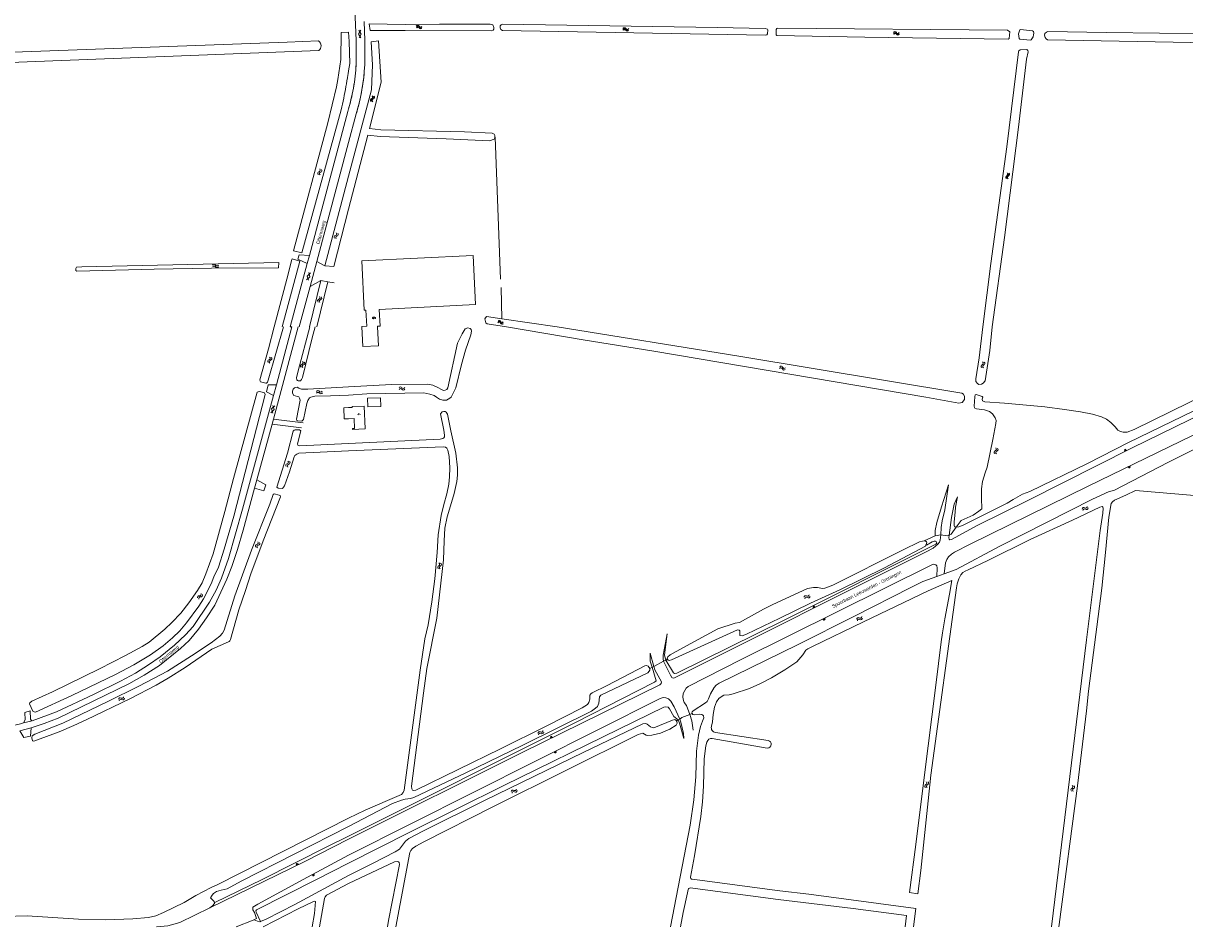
# Model space of a CAD drawing. Header units: metres. Extents: x 189705 to 199106, y 581686 to 588448.
# Tile 26 of 256: x 191830 to 192438, y 581686 to 582159. Entities that reach past the tile are written whole.
import ezdxf

# ---------------------------------------------------------------- set-up
doc = ezdxf.new("R2010")
doc.units = ezdxf.units.M
doc.layers.add('B-WA-OG-GBKN-G', color=7, linetype='Continuous', lineweight=18)
doc.styles.add('Style-DotumChe', font='DotumChe.ttf')
doc.styles.add('Style-STANDARD', font='STANDARD.shx')
doc.styles.add('Style-WORKING', font='WORKING.shx')

msp = doc.modelspace()

# ---------------------------------------------------------------- linework, layer by layer
at = {"layer": 'B-WA-OG-GBKN-G'}
for p, q in [((192005.242, 582153.39), (192006.408, 582155.45)), ((192005.242, 582153.39), (192006.444, 582151.354)), ((192005.44, 582155.44), (192006.64, 582153.404)), ((192005.477, 582151.344), (192006.64, 582153.404)), ((192036.12, 582157.345), (192035.824, 582157.064)), ((192036.146, 582156.849), (192035.85, 582156.568)), ((192036.432, 582157.473), (192036.12, 582157.345)), ((192036.458, 582156.975), (192036.146, 582156.849)), ((192036.748, 582157.381), (192036.432, 582157.473)), ((192036.774, 582156.883), (192036.458, 582156.975)), ((192037.072, 582157.132), (192036.748, 582157.381)), ((192037.1, 582156.636), (192036.774, 582156.883)), ((192037.406, 582156.886), (192037.072, 582157.132)), ((192037.423, 582156.39), (192037.1, 582156.636)), ((192037.72, 582156.798), (192037.406, 582156.886)), ((192037.749, 582156.298), (192037.423, 582156.39)), ((192038.024, 582156.921), (192037.72, 582156.798)), ((192038.051, 582156.423), (192037.749, 582156.298)), ((192038.32, 582157.201), (192038.024, 582156.921)), ((192038.346, 582156.705), (192038.051, 582156.423)), ((192144.421, 582156.153), (192144.12, 582155.876)), ((192144.439, 582155.657), (192144.138, 582155.38)), ((192144.735, 582156.276), (192144.421, 582156.153)), ((192144.753, 582155.778), (192144.439, 582155.657)), ((192145.05, 582156.179), (192144.735, 582156.276)), ((192145.067, 582155.68), (192144.753, 582155.778)), ((192145.369, 582155.925), (192145.05, 582156.179)), ((192145.389, 582155.429), (192145.067, 582155.68)), ((192145.699, 582155.673), (192145.369, 582155.925)), ((192145.709, 582155.177), (192145.389, 582155.429)), ((192146.011, 582155.58), (192145.699, 582155.673)), ((192146.033, 582155.08), (192145.709, 582155.177)), ((192146.318, 582155.699), (192146.011, 582155.58)), ((192146.337, 582155.201), (192146.033, 582155.08)), ((192146.618, 582155.974), (192146.318, 582155.699)), ((192146.636, 582155.477), (192146.337, 582155.201)), ((192286.178, 582154.064), (192285.879, 582153.785)), ((192286.2, 582153.568), (192285.902, 582153.289)), ((192286.491, 582154.19), (192286.178, 582154.064)), ((192286.513, 582153.692), (192286.2, 582153.568)), ((192286.806, 582154.095), (192286.491, 582154.19)), ((192286.828, 582153.597), (192286.513, 582153.692)), ((192287.128, 582153.845), (192286.806, 582154.095)), ((192287.152, 582153.349), (192286.828, 582153.597)), ((192287.46, 582153.596), (192287.128, 582153.845)), ((192287.474, 582153.1), (192287.152, 582153.349)), ((192287.773, 582153.506), (192287.46, 582153.596)), ((192287.799, 582153.005), (192287.474, 582153.1)), ((192288.078, 582153.627), (192287.773, 582153.506)), ((192288.102, 582153.129), (192287.799, 582153.005)), ((192288.377, 582153.905), (192288.078, 582153.627)), ((192288.399, 582153.409), (192288.102, 582153.129)), ((191984.285, 582149.764), (191967.84, 582149.21)), ((191995.912, 582139.972), (191994.274, 582129.491)), ((192011.624, 582118.85), (192011.784, 582119.149)), ((192011.683, 582118.528), (192011.624, 582118.85)), ((192011.896, 582118.181), (192011.683, 582118.528)), ((192011.784, 582119.149), (192012.093, 582119.413)), ((192012.093, 582119.413), (192012.403, 582119.679)), ((192012.119, 582118.773), (192012.272, 582119.061)), ((192012.176, 582118.45), (192012.119, 582118.773)), ((192012.386, 582118.101), (192012.176, 582118.45)), ((192012.272, 582119.061), (192012.583, 582119.335)), ((192012.503, 582120.3), (192012.291, 582120.65)), ((192012.403, 582119.679), (192012.56, 582119.969)), ((192012.56, 582119.969), (192012.503, 582120.3)), ((192012.583, 582119.335), (192012.895, 582119.599)), ((192012.993, 582120.22), (192012.781, 582120.569)), ((192012.895, 582119.599), (192013.052, 582119.888)), ((192013.052, 582119.888), (192012.993, 582120.22)), ((191979.433, 582037.421), (191999.566, 582112.764)), ((192000, 582096.535), (192004.008, 582111.561)), ((192076.796, 582099.425), (192079.648, 582025.006)), ((191983.387, 582034.255), (192000, 582096.535)), ((192345.2, 582079.898), (192344.96, 582080.229)), ((192345.149, 582079.271), (192345.283, 582079.572)), ((192345.283, 582079.572), (192345.2, 582079.898)), ((192345.695, 582079.858), (192345.455, 582080.189)), ((192345.646, 582079.23), (192345.78, 582079.531)), ((192345.78, 582079.531), (192345.695, 582079.858)), ((191987.469, 582031.959), (192000, 582078.913)), ((192344.44, 582078.382), (192344.574, 582078.693)), ((192344.524, 582078.066), (192344.44, 582078.382)), ((192344.764, 582077.737), (192344.524, 582078.066)), ((192344.574, 582078.693), (192344.862, 582078.981)), ((192344.862, 582078.981), (192345.149, 582079.271)), ((192344.939, 582078.345), (192345.068, 582078.645)), ((192345.021, 582078.027), (192344.939, 582078.345)), ((192345.259, 582077.696), (192345.021, 582078.027)), ((192345.068, 582078.645), (192345.357, 582078.943)), ((192345.357, 582078.943), (192345.646, 582079.23)), ((191992.215, 582031.636), (192000, 582061.729)), ((191979.433, 582037.421), (191978.29, 582033.172)), ((191963.226, 582030.904), (191963.36, 582033.669)), ((191968.255, 582027.577), (191970.123, 582034.799)), ((191969.34, 582000), (191978.29, 582033.172)), ((191970.123, 582034.799), (191970.384, 582035.693)), ((191979.772, 582021.06), (191983.387, 582034.255)), ((191987.469, 582031.959), (191983.387, 582034.255)), ((191992.215, 582031.636), (191987.469, 582031.959)), ((191961.021, 582000), (191968.255, 582027.577)), ((191974.072, 582000), (191979.772, 582021.06)), ((191979.508, 582000), (191985.395, 582024.31)), ((191979.772, 582021.06), (191985.395, 582024.31)), ((191983.295, 582000), (191989.134, 582023.576)), ((191985.395, 582024.31), (191989.134, 582023.576)), ((191989.134, 582023.576), (191992.508, 582023.007)), ((192079.845, 582020.585), (192080.275, 582004.183)), ((192078.27, 582002.418), (192078.611, 582002.641)), ((192078.333, 582002.91), (192078.672, 582003.136)), ((192078.611, 582002.641), (192078.932, 582002.709)), ((192078.672, 582003.136), (192078.991, 582003.206)), ((192078.932, 582002.709), (192079.226, 582002.567)), ((192078.991, 582003.206), (192079.296, 582003.058)), ((192079.226, 582002.567), (192079.511, 582002.265)), ((192079.296, 582003.058), (192079.571, 582002.759)), ((192079.511, 582002.265), (192079.786, 582001.964)), ((192079.571, 582002.759), (192079.849, 582002.459)), ((192079.786, 582001.964), (192080.081, 582001.818)), ((192079.849, 582002.459), (192080.143, 582002.312)), ((192080.081, 582001.818), (192080.411, 582001.888)), ((192080.143, 582002.312), (192080.473, 582002.381)), ((192109.311, 582000), (192080.275, 582004.183)), ((192080.411, 582001.888), (192080.752, 582002.113)), ((192080.473, 582002.381), (192080.814, 582002.606)), ((191973.599, 582000), (191960.617, 581951.727)), ((191962.171, 581969.695), (191970.296, 582000)), ((191969.34, 582000), (191970.296, 582000)), ((191962.171, 581969.695), (191960.65, 581964.021)), ((191960.617, 581951.727), (191959.902, 581949.067)), ((191960.617, 581951.727), (191976.248, 581949.723)), ((191959.902, 581949.067), (191951.957, 581919.862)), ((191959.902, 581949.067), (191975.372, 581947.177)), ((192406.883, 581934.806), (192406.436, 581935.691)), ((192406.661, 581934.694), (192406.438, 581935.137)), ((192407.325, 581935.03), (192406.878, 581935.915)), ((192407.104, 581934.918), (192406.88, 581935.361)), ((192407.546, 581935.142), (192407.323, 581935.584)), ((192408.32, 581926.7), (192408.538, 581926.249)), ((192408.546, 581926.809), (192408.981, 581925.907)), ((192408.771, 581926.918), (192408.989, 581926.467)), ((192408.997, 581927.027), (192409.432, 581926.125)), ((192409.222, 581927.136), (192409.44, 581926.685)), ((191950.735, 581915.46), (191951.957, 581919.862)), ((192484.929, 581908.183), (192412.22, 581914.2)), ((192307.275, 581890.557), (192310.28, 581891.035)), ((192301.624, 581887.992), (192307.275, 581890.557)), ((192318.319, 581872.876), (192311.972, 581870.583)), ((192294.523, 581863.509), (192300.888, 581866.58)), ((192300.888, 581866.58), (192308.151, 581869.203)), ((192303.608, 581861.664), (192315.99, 581867.121)), ((192308.151, 581869.203), (192311.972, 581870.583)), ((192243.835, 581852.82), (192243.391, 581853.706)), ((192243.614, 581852.708), (192243.391, 581853.151)), ((192244.278, 581853.042), (192243.834, 581853.928)), ((192244.057, 581852.931), (192243.834, 581853.374)), ((192244.5, 581853.153), (192244.277, 581853.596)), ((192248.475, 581847.021), (192248.698, 581846.569)), ((192248.701, 581847.133), (192249.149, 581846.228)), ((192248.927, 581847.245), (192249.151, 581846.793)), ((192249.153, 581847.357), (192249.601, 581846.452)), ((192249.38, 581847.469), (192249.603, 581847.017)), ((191928.424, 581831.157), (191936.998, 581834.93)), ((192159.881, 581822.121), (192165.058, 581824.824)), ((192165.058, 581824.824), (192164.79, 581826.152)), ((192165.058, 581824.824), (192166.254, 581825.449)), ((192166.254, 581825.449), (192166.998, 581825.837)), ((192157.882, 581821.077), (192159.039, 581821.681)), ((192159.039, 581821.681), (192159.881, 581822.121)), ((192386.637, 581798.787), (192387.601, 581809.199)), ((191834.198, 581793.676), (191829.579, 581792.634)), ((192172.004, 581793.601), (192172.714, 581794.065)), ((192172.714, 581794.065), (192173.482, 581794.567)), ((192178.83, 581796.975), (192179.926, 581797.431)), ((191827.67, 581788.304), (191833.684, 581789.912)), ((192190.137, 581790.657), (192190.179, 581790.799)), ((192192.166, 581787.467), (192219.89, 581783.37)), ((192105.908, 581784.439), (192105.69, 581784.883)), ((192106.131, 581784.549), (192105.693, 581785.438)), ((192106.353, 581784.658), (192106.134, 581785.103)), ((192106.575, 581784.767), (192106.137, 581785.657)), ((192106.797, 581784.877), (192106.579, 581785.321)), ((192190.56, 581784.302), (192219.364, 581779.384)), ((192107.687, 581777.385), (192107.91, 581776.938)), ((192107.91, 581777.496), (192108.358, 581776.602)), ((192108.134, 581777.608), (192108.358, 581777.161)), ((192108.358, 581777.72), (192108.804, 581776.826)), ((192108.581, 581777.832), (192108.804, 581777.385)), ((191972.796, 581717.859), (191972.579, 581718.304)), ((191973.019, 581717.968), (191972.585, 581718.858)), ((191973.241, 581718.076), (191973.024, 581718.521)), ((191973.464, 581718.184), (191973.03, 581719.074)), ((191973.686, 581718.292), (191973.47, 581718.737)), ((191980.853, 581712.99), (191981.087, 581712.547)), ((191981.075, 581713.106), (191981.542, 581712.221)), ((191981.296, 581713.223), (191981.53, 581712.78)), ((191981.517, 581713.34), (191981.984, 581712.455)), ((191981.739, 581713.457), (191981.972, 581713.014)), ((192225.949, 581704.615), (192180.019, 581710.632)), ((191928.02, 581706.37), (191919.885, 581702.158)), ((192175.342, 581693.187), (192177.575, 581703.542)), ((192177.905, 581705.254), (192177.575, 581703.542)), ((192225.089, 581700.021), (192179.017, 581706.057)), ((192293.855, 581703.694), (192298.147, 581703.057)), ((191953.927, 581688.267), (191953.833, 581688.477))]:
    msp.add_line(p, q, dxfattribs=at)
at = {"layer": 'B-WA-OG-GBKN-G', "flags": 128}
for points in [[(192003.89, 582137.603), (192003.919, 582149.967), (192000, 582244.899)], [(192003.89, 582137.603), (192003.919, 582149.967), (192000, 582244.899)], [(192008.438, 582137.249), (192008.48, 582150.037), (192008.18, 582159.942)], [(192008.438, 582137.249), (192008.48, 582150.037), (192008.18, 582159.942)], [(192029.705, 582155.212), (192011.218, 582155.271), (192010.835, 582158.672), (192029.682, 582158.346)], [(192029.705, 582155.212), (192011.218, 582155.271), (192010.835, 582158.672), (192029.682, 582158.346)], [(191995.912, 582139.972), (191996.053, 582154.239), (192000.001, 582154.372)], [(192000, 582154.372), (192000.001, 582154.372)], [(192000.552, 582137.98), (192000.353, 582149.456), (192000.001, 582154.372)], [(192000.552, 582137.98), (192000.353, 582149.456), (192000.001, 582154.372)], [(192006.42, 582155.402), (192005.24, 582153.39), (192006.46, 582151.402)], [(192005.42, 582155.392), (192006.64, 582153.404), (192005.46, 582151.392)], [(192076.106, 582155.979), (192076.081, 582156.741), (192075.626, 582158.165), (192074.229, 582158.573), (192047.531, 582158.55), (192029.682, 582158.346)], [(192076.106, 582155.979), (192076.081, 582156.741), (192075.626, 582158.165), (192074.229, 582158.573), (192047.531, 582158.55), (192029.682, 582158.346)], [(192029.705, 582155.212), (192074.809, 582155.092), (192075.673, 582155.345), (192076.106, 582155.979)], [(192029.705, 582155.212), (192074.809, 582155.092), (192075.673, 582155.345), (192076.106, 582155.979)], [(192219.685, 582155.646), (192219.504, 582153.461), (192219.122, 582153.004), (192218.233, 582152.827), (192080.626, 582155.162), (192079.688, 582155.773), (192079.333, 582156.662), (192079.41, 582157.653), (192079.894, 582158.135), (192080.63, 582158.541), (192193.089, 582156.895), (192218.238, 582156.308), (192219.405, 582155.926), (192219.685, 582155.646)], [(192219.685, 582155.646), (192219.504, 582153.461), (192219.122, 582153.004), (192218.233, 582152.827), (192080.626, 582155.162), (192079.688, 582155.773), (192079.333, 582156.662), (192079.41, 582157.653), (192079.894, 582158.135), (192080.63, 582158.541), (192193.089, 582156.895), (192218.238, 582156.308), (192219.405, 582155.926), (192219.685, 582155.646)], [(192346.421, 582154.619), (192346.06, 582151.089), (192345.526, 582150.784), (192270.486, 582151.679), (192224.406, 582152.618), (192224.025, 582152.999), (192224.054, 582155.794), (192224.36, 582156.251), (192224.843, 582156.53), (192345.253, 582155.409), (192346.421, 582154.619)], [(192346.421, 582154.619), (192346.06, 582151.089), (192345.526, 582150.784), (192270.486, 582151.679), (192224.406, 582152.618), (192224.025, 582152.999), (192224.054, 582155.794), (192224.36, 582156.251), (192224.843, 582156.53), (192345.253, 582155.409), (192346.421, 582154.619)], [(192358.943, 582153.844), (192358.767, 582154.682), (192358.309, 582155.039), (192352.01, 582155.756), (192351.756, 582155.58), (192350.966, 582153.522), (192351.318, 582151.006), (192351.75, 582150.727), (192357.109, 582150.187), (192357.643, 582150.415), (192358.636, 582151.862), (192358.917, 582152.955), (192358.943, 582153.844)], [(192358.943, 582153.844), (192358.767, 582154.682), (192358.309, 582155.039), (192352.01, 582155.756), (192351.756, 582155.58), (192350.966, 582153.522), (192351.318, 582151.006), (192351.75, 582150.727), (192357.109, 582150.187), (192357.643, 582150.415), (192358.636, 582151.862), (192358.917, 582152.955), (192358.943, 582153.844)], [(192600.851, 582148.552), (192600.596, 582147.662), (192600.266, 582147.154), (192598.995, 582146.597), (192460.067, 582148.602), (192366.127, 582150.406), (192365.392, 582150.839), (192364.859, 582151.55), (192364.632, 582152.822), (192364.837, 582153.634), (192365.574, 582154.396), (192366.413, 582154.751), (192397.048, 582154.209), (192535.977, 582152.483), (192598.976, 582151.297), (192600.473, 582150.66), (192600.777, 582149.568), (192600.851, 582148.552)], [(192600.851, 582148.552), (192600.596, 582147.662), (192600.266, 582147.154), (192598.995, 582146.597), (192460.067, 582148.602), (192366.127, 582150.406), (192365.392, 582150.839), (192364.859, 582151.55), (192364.632, 582152.822), (192364.837, 582153.634), (192365.574, 582154.396), (192366.413, 582154.751), (192397.048, 582154.209), (192535.977, 582152.483), (192598.976, 582151.297), (192600.473, 582150.66), (192600.777, 582149.568), (192600.851, 582148.552)], [(191967.84, 582149.21), (191656.802, 582137.742), (191655.527, 582134.701), (191656.164, 582132.052), (191984.456, 582144.71)], [(192000, 582078.913), (192012.005, 582124.196), (192012.587, 582137.196), (192011.897, 582149.337), (192015.719, 582149.877)], [(192000, 582078.913), (192012.005, 582124.196), (192012.587, 582137.196), (192011.897, 582149.337), (192015.719, 582149.877)], [(192016.912, 582103.135), (192010.889, 582103.873), (192017.073, 582128.148), (192015.719, 582149.877)], [(192016.912, 582103.135), (192010.889, 582103.873), (192017.073, 582128.148), (192015.719, 582149.877)], [(192332.327, 582000), (192336.561, 582033.188), (192344.793, 582094.23), (192351.055, 582144.071), (192351.234, 582144.604), (192351.87, 582145.187), (192355.3, 582145.286), (192355.883, 582144.777), (192356.111, 582144.091)], [(192332.327, 582000), (192336.561, 582033.188), (192344.793, 582094.23), (192351.055, 582144.071), (192351.234, 582144.604), (192351.87, 582145.187), (192355.3, 582145.286), (192355.883, 582144.777), (192356.111, 582144.091)], [(192356.111, 582144.091), (192355.242, 582140.23), (192351.031, 582104.589), (192343.59, 582046.798), (192337.255, 582000)], [(192356.111, 582144.091), (192355.242, 582140.23), (192351.031, 582104.589), (192343.59, 582046.798), (192337.255, 582000)], [(192000.552, 582137.98), (192000.282, 582136.085), (192000, 582134.192)], [(192003.89, 582137.603), (192003.7, 582134.456), (192003.41, 582131.317)], [(192008.438, 582137.249), (192008.222, 582134.01), (192007.911, 582130.779)], [(191971.119, 582039.759), (191989.116, 582106.787), (191993.679, 582125.682), (191994.274, 582129.491)], [(192003.41, 582131.317), (192003.018, 582128.189), (192002.529, 582125.074)], [(192007.911, 582130.779), (192007.504, 582127.558), (192007.002, 582124.351)], [(192002.529, 582125.074), (192001.937, 582121.962), (192001.245, 582118.871)], [(192007.002, 582124.351), (192006.398, 582121.121), (192005.697, 582117.911)], [(192001.245, 582118.871), (192000.65, 582116.53), (192000, 582114.204)], [(192005.697, 582117.911), (192004.9, 582114.723), (192004.008, 582111.561)], [(191971.119, 582039.759), (191975.407, 582038.761), (191996.089, 582113.659)], [(192000, 582096.535), (192004.008, 582111.561)], [(192000, 582061.729), (192010.025, 582100.481), (192016.487, 582099.661)], [(192000, 582061.729), (192010.025, 582100.481), (192016.487, 582099.661)], [(192016.487, 582099.661), (192051.087, 582098.512), (192073.846, 582097.37), (192076.235, 582098.281), (192076.617, 582098.942), (192076.67, 582100.187), (192076.264, 582100.975), (192075.172, 582101.382), (192060.693, 582102.186), (192016.912, 582103.135)], [(192016.487, 582099.661), (192051.087, 582098.512), (192073.846, 582097.37), (192076.235, 582098.281), (192076.617, 582098.942), (192076.67, 582100.187), (192076.264, 582100.975), (192075.172, 582101.382), (192060.693, 582102.186), (192016.912, 582103.135)], [(192076.796, 582099.425), (192079.648, 582025.006)], [(191978.29, 582033.172), (191973.482, 582035.501), (191974.138, 582037.708), (191979.433, 582037.421)], [(192015.149, 582000), (192015.133, 582000.324), (192016.521, 582000.392), (192016.089, 582009.137), (192066.497, 582011.627), (192065.223, 582037.41), (192006.849, 582034.526), (192008.082, 582008.737), (192009.071, 582008.784), (192009.548, 582000.321), (192006.964, 582000.186), (192006.973, 582000)], [(192015.149, 582000), (192015.133, 582000.324), (192016.521, 582000.392), (192016.089, 582009.137), (192066.497, 582011.627), (192065.223, 582037.41), (192006.849, 582034.526), (192008.082, 582008.737), (192009.071, 582008.784), (192009.548, 582000.321), (192006.964, 582000.186), (192006.973, 582000)], [(191963.226, 582030.904), (191928.089, 582030.729), (191898.093, 582030.181), (191857.532, 582029.083), (191857.072, 582029.563), (191857.142, 582030.554), (191857.468, 582031.191), (191860.261, 582031.413), (191963.36, 582033.669)], [(191965.248, 582000), (191974.405, 582034.485), (191970.384, 582035.693)], [(191979.085, 582028.5), (191979.698, 582026.25), (191978.001, 582024.65)], [(191980.047, 582028.229), (191978.35, 582026.629), (191978.964, 582024.379)], [(192079.845, 582020.585), (192080.275, 582004.183)], [(192080.275, 582004.183), (192072.178, 582005.349), (192071.339, 582004.283), (192071.844, 582002.022), (192072.606, 582001.665), (192082.639, 582000)], [(192080.275, 582004.183), (192072.178, 582005.349), (192071.339, 582004.283), (192071.844, 582002.022), (192072.606, 582001.665), (192082.639, 582000)], [(192109.311, 582000), (192080.275, 582004.183)], [(191961.021, 582000), (191958.036, 581988.424), (191953.57, 581972.24), (191953.624, 581971.58), (191953.88, 581971.2), (191956.628, 581970.503), (191957.009, 581970.581), (191957.565, 581971.016), (191957.892, 581971.984), (191965.849, 582000)], [(191979.669, 582000), (191973.644, 581977.025), (191972.775, 581973.208), (191972.829, 581972.294), (191973.137, 581971.864), (191973.596, 581971.662), (191974.383, 581971.642), (191974.763, 581971.796), (191975.319, 581972.358), (191975.797, 581973.402), (191980.849, 581994.215), (191982.437, 582000)], [(192000, 581968.63), (192022.393, 581969.808), (192041.548, 581969.948), (192044.086, 581969.505), (192046.722, 581968.299), (192048.597, 581967.147), (192049.712, 581966.735), (192050.576, 581966.782), (192051.442, 581967.134), (192052.055, 581967.994), (192057.043, 581991.395), (192059.454, 581996.312), (192061.067, 581999.022), (192062.39, 581999.423), (192063.659, 581999.163), (192064.19, 581998.526), (192064.414, 581997.788), (192064.1, 581995.884), (192061.268, 581987.844), (192059.099, 581980.309), (192056.171, 581968.128), (192054.502, 581964.503)], [(192006.973, 582000), (192007.468, 581989.692), (192015.638, 581990.096), (192015.149, 582000)], [(192082.639, 582000), (192122.923, 581993.226), (192159.882, 581987.238), (192302.359, 581963.185), (192319.77, 581960.082), (192321.449, 581960.43), (192322.599, 581961.924), (192322.606, 581963.473), (192322.155, 581964.669), (192321.345, 581965.283), (192204.479, 581984.722), (192109.311, 582000)], [(192492.825, 582000), (192492.641, 581992.466), (192492.252, 581985.303), (192491.507, 581978.168), (192491.12, 581976.823), (192490.378, 581975.811), (192478.053, 581969.592), (192410.478, 581936.623), (192356.265, 581909.233), (192329.733, 581896.145), (192315.828, 581888.689), (192314.989, 581888.489), (192314.66, 581888.719), (192314.51, 581889.483), (192314.68, 581890.952)], [(192490.869, 582000), (192488.405, 581982.882), (192487.783, 581980.268), (192486.987, 581978.62), (192485.736, 581977.077), (192482.399, 581975.262), (192408.662, 581939.401), (192387.195, 581928.448), (192356.921, 581913.675), (192353.028, 581912.347), (192348.189, 581909.625), (192344.953, 581907.557), (192321.908, 581896.054), (192319.746, 581895.251), (192318.297, 581895.079)], [(192332.327, 582000), (192330.374, 581983.812), (192328.62, 581972.795), (192328.613, 581971.347), (192329.422, 581970.301), (192330.105, 581969.816), (192331.63, 581969.936), (192332.522, 581970.516), (192333.467, 581971.68), (192335.904, 581987.648), (192337.255, 582000)], [(192375.084, 581956.78), (192383.385, 581955.496), (192389.73, 581954.197), (192394.525, 581952.905), (192397.008, 581951.623), (192399.286, 581949.885), (192401.537, 581947.665), (192403.053, 581945.905), (192404.37, 581945.238), (192405.893, 581944.774), (192407.824, 581944.918), (192411.514, 581946.247), (192478.429, 581979.117), (192481.969, 581981.032), (192483.168, 581981.991), (192484.191, 581983.511), (192487.846, 582000)], [(191939.759, 581920.482), (191952.104, 581965.779), (191953.144, 581966.139), (191955.51, 581965.644), (191955.994, 581965.393), (191956.328, 581964.556), (191939.782, 581900.79), (191934.84, 581883.511), (191931.788, 581874.143), (191929.451, 581869.023), (191927.971, 581865.331), (191923.895, 581857.533), (191921.449, 581853.632), (191915.091, 581844.933), (191911.581, 581840.772), (191907.813, 581837.17), (191902.88, 581832.976), (191896.12, 581828.213), (191887.483, 581822.932)], [(191930.553, 581862.144), (191933.317, 581868.358), (191937.126, 581878.594), (191944.414, 581904.449), (191960.65, 581964.021)], [(191960.65, 581964.021), (191957.058, 581965.957), (191957.853, 581969.596), (191962.171, 581969.695)], [(192000, 581968.63), (191978.698, 581967.422), (191975.268, 581967.403), (191973.894, 581967.929), (191972.977, 581968.483), (191971.606, 581968.018), (191970.899, 581967.304), (191970.599, 581966.285), (191970.528, 581965.269), (191971.372, 581964.104), (191973.867, 581963.254), (191974.251, 581962.57), (191974.561, 581961.529), (191972.655, 581951.712), (191972.811, 581951.001), (191973.474, 581950.699), (191975.481, 581950.583), (191976.416, 581951.554), (191978.077, 581959.795), (191978.602, 581961.475), (191979.484, 581962.776), (191980.27, 581963.212)], [(191980.27, 581963.212), (191982.25, 581963.604), (191990.506, 581963.801), (192000, 581964.285)], [(192054.502, 581964.503), (192053.709, 581963.236), (192053.02, 581962.579), (192051.237, 581961.546), (192049.332, 581961.554), (192047.607, 581962.197), (192045.961, 581963.094), (192044.898, 581964.039), (192042.59, 581964.761), (192039.443, 581965.385), (192009.591, 581964.836), (192000, 581964.285)], [(192486.395, 581922.81), (192486.123, 581929.899), (192486.579, 581935.028), (192488.303, 581945.056), (192488.431, 581950.618), (192488.965, 581956.18), (192488.497, 581959.205), (192488.656, 581960.702), (192488.408, 581962.076), (192487.804, 581963.171), (192486.994, 581963.683), (192485.802, 581964.07), (192484.657, 581963.719), (192387.393, 581916.584), (192325.596, 581886.129), (192317.447, 581881.974), (192315.817, 581880.965), (192314.362, 581879.448), (192313.365, 581878.132), (192312.722, 581876.382), (192311.972, 581870.583)], [(192333.469, 581923.513), (192334.5, 581926.557), (192337.54, 581940.947), (192339.077, 581949.298), (192339.238, 581950.999), (192338.788, 581952.424), (192337.349, 581954.463), (192335.805, 581955.715), (192333.116, 581956.592), (192328.927, 581956.992), (192328.116, 581957.478), (192327.839, 581957.81), (192327.664, 581958.471), (192328.068, 581963.347), (192328.301, 581964.337), (192328.759, 581964.538), (192331.93, 581963.532), (192332.284, 581963.124), (192331.948, 581962.059), (192332.122, 581961.321), (192333.39, 581960.756), (192343.701, 581960.074), (192364.827, 581958.097), (192375.084, 581956.78)], [(191960.379, 581958.885), (191961.011, 581956.64), (191959.327, 581955.026)], [(191961.344, 581958.622), (191959.66, 581957.008), (191960.292, 581954.763)], [(192000, 581951.823), (191997.694, 581951.747), (191997.501, 581957.634), (192000, 581957.716), (192001.876, 581957.809), (192001.856, 581958.2), (192008.081, 581958.507), (192008.673, 581946.537), (192002.083, 581946.212), (192002.058, 581946.706), (192003.132, 581946.759), (192002.875, 581951.965), (192000, 581951.823)], [(192009.832, 581962.576), (192010.044, 581958.04), (192016.892, 581958.361), (192016.68, 581962.897), (192009.832, 581962.576)], [(192051.56, 581900.396), (192053.441, 581906.204), (192055.25, 581912.649), (192056.778, 581918.942), (192057.124, 581922.32), (192057.066, 581926.13), (192056.111, 581933.782), (192053.499, 581945.48), (192051.813, 581954.201), (192051.106, 581955.297), (192050.6, 581955.706), (192049.838, 581955.684), (192049.05, 581955.408), (192048.105, 581954.498), (192049.868, 581945.878), (192050.262, 581943.208), (192050.208, 581942.472), (192049.9, 581941.812), (192049.416, 581941.434), (192047.992, 581941.211), (192000, 581938.953)], [(192318.319, 581872.876), (192341.265, 581885.116), (192389.825, 581909.79), (192398.532, 581913.789), (192400.898, 581914.286), (192429.495, 581929.118), (192451.853, 581940.371), (192479.963, 581954.137), (192481.744, 581954.866), (192483.244, 581954.986), (192483.608, 581954.799)], [(192000, 581938.953), (191974.455, 581937.644), (191973.411, 581937.994), (191973.281, 581938.756), (191974.999, 581945.498), (191974.285, 581946.13), (191972.049, 581946.092), (191971.516, 581945.937), (191970.96, 581945.324), (191967.97, 581933.823), (191962.445, 581916.082), (191963.134, 581915.502), (191965.422, 581915.285), (191966.355, 581916.714), (191968.959, 581924.122), (191971.46, 581931.987), (191971.864, 581932.625), (191972.851, 581933.392), (191973.967, 581933.804), (192000, 581935.014)], [(192000, 581935.014), (192049.548, 581937.216), (192050.817, 581937.032), (192051.398, 581936.445), (192052.004, 581935.427), (192052.598, 581932.096), (192052.976, 581926.099), (192052.853, 581921.45), (192052.504, 581917.616), (192051.464, 581912.54), (192049.812, 581906.958), (192048.541, 581901.223), (192046.994, 581891.068), (192046.443, 581881.823), (192045.26, 581868.085), (192043.603, 581855.975), (192041.616, 581843.967), (192039.981, 581836.633), (192037.49, 581820.234), (192029.04, 581757.371), (192028.577, 581756.026), (192027.784, 581755.065), (192020.402, 581751.847)], [(192318.297, 581895.079), (192320.929, 581898.522), (192327.166, 581901.314), (192330.275, 581903.382), (192331.831, 581904.645), (192331.502, 581910.287), (192331.575, 581915.139), (192332.101, 581918.946), (192333.469, 581923.513)], [(191887.483, 581822.932), (191877.904, 581817.9), (191855.042, 581806.95), (191835.878, 581798.106), (191835.19, 581798.305), (191834.604, 581798.759), (191832.756, 581802.459), (191832.981, 581803.095), (191834.045, 581803.889), (191844.843, 581808.776), (191869.479, 581820.852), (191883.113, 581827.811), (191891.855, 581832.56), (191895.425, 581834.891), (191903.649, 581841.568), (191907.341, 581845.069), (191912.117, 581850.075), (191916.308, 581855.358), (191920.797, 581861.938), (191923.217, 581865.966), (191925.2, 581870.652), (191929.033, 581881.141), (191935.196, 581903.306), (191939.759, 581920.482)], [(191950.735, 581915.46), (191944.775, 581893.474), (191941.828, 581883.37), (191938.876, 581874.436), (191936.165, 581867.814), (191929.908, 581854.237), (191925.622, 581847.607), (191921.333, 581841.588), (191916.536, 581835.743), (191911.958, 581831.526), (191900.875, 581822.622), (191892.845, 581817.599), (191884.839, 581813.083), (191847.835, 581795.096), (191840.532, 581792.236), (191833.684, 581789.912)], [(191951.957, 581919.862), (191956.697, 581917.296), (191955.544, 581914.089), (191950.735, 581915.46)], [(192307.275, 581890.557), (192307.289, 581893.402), (192308.121, 581897.488), (192310.547, 581905.657), (192314.286, 581917.326), (192312.318, 581904.176), (192310.92, 581898.441), (192310.446, 581894.962), (192310.28, 581891.035)], [(191873.81, 581803.673), (191890.131, 581811.74), (191905.056, 581819.723), (191917.746, 581827.669), (191928.026, 581834.484), (191932.531, 581838.041), (191933.996, 581839.599), (191934.726, 581841.127), (191940.326, 581859.046), (191949.045, 581883.105), (191958.704, 581907.144), (191960.458, 581912.158), (191960.913, 581912.492), (191963.533, 581911.896), (191964.171, 581911.62), (191964.275, 581910.934), (191955.22, 581887.991), (191948.702, 581870.703), (191945.927, 581861.82), (191942.421, 581851.765), (191938.12, 581836.227)], [(192314.68, 581890.952), (192315.831, 581900.197), (192317.21, 581907.126), (192319.032, 581910.979), (192317.99, 581905.547), (192317.877, 581902.981), (192317.218, 581897.802), (192317.209, 581895.948), (192317.434, 581895.311), (192318.043, 581895.181)], [(192412.22, 581914.2), (192407.287, 581911.792), (192401.204, 581909.153), (192400.209, 581908.421), (192399.595, 581907.433), (192398.241, 581900.275), (192396.528, 581881.763), (192394.56, 581863.176), (192387.601, 581809.199)], [(192368.27, 581685.745), (192386.634, 581836.005), (192393.813, 581893.284), (192395.151, 581902.322), (192395.342, 581905.09), (192395.192, 581905.522), (192394.736, 581905.829), (192393.617, 581905.631), (192379.18, 581898.736), (192357.083, 581888.652), (192334.93, 581877.6), (192324.619, 581872.669)], [(192155.195, 581822.487), (192135.535, 581812.212), (192127.54, 581808.21), (192126.877, 581807.756), (192126.442, 581807.072), (192126.305, 581804.913), (192125.942, 581803.162), (192125.2, 581802.174), (192122.423, 581800.409), (192103.452, 581790.741), (192079.593, 581778.935), (192035.289, 581757.368), (192034.018, 581757.094), (192033.511, 581757.376), (192033.21, 581758.063), (192033.013, 581759.436), (192039.262, 581808.183), (192041.051, 581820.98), (192046.23, 581847.452), (192049.752, 581877.896), (192050.053, 581887.828), (192050.465, 581894.482), (192051.56, 581900.396)], [(192310.28, 581891.035), (192309.957, 581888.183), (192309.547, 581887.193), (192308.729, 581886.181), (192306.178, 581884.11), (192302.537, 581882.17), (192170.661, 581816.115), (192170.026, 581816.042), (192169.393, 581816.4), (192168.661, 581817.547), (192165.058, 581824.824)], [(192310.28, 581891.035), (192313.626, 581890.452), (192314.68, 581890.952)], [(192314.68, 581890.952), (192315.637, 581891.407), (192318.297, 581895.079)], [(192166.254, 581825.449), (192170.268, 581818.733), (192170.824, 581818.401), (192171.969, 581818.625), (192227.859, 581846.185), (192307.687, 581886.186), (192308.147, 581886.616), (192307.922, 581887.506), (192307.491, 581887.736), (192306.78, 581887.765), (192305.813, 581887.439), (192302.756, 581885.574)], [(192221.902, 581854.317), (192240.411, 581862.895), (192243.564, 581863.489), (192245.747, 581863.378), (192248.236, 581863.011), (192249.582, 581863.132), (192253.629, 581864.688), (192290.474, 581883.191), (192299.106, 581887.317), (192300.734, 581887.793), (192302.107, 581887.939), (192302.841, 581887.452), (192302.965, 581886.995), (192302.322, 581885.195), (192280.701, 581873.836), (192257.428, 581862.307), (192241.975, 581855.265), (192225.884, 581847.464)], [(192178.83, 581796.975), (192176.996, 581801.733), (192175.859, 581803.211), (192175.458, 581804.305), (192175.161, 581806.035), (192175.348, 581807.914), (192176.118, 581809.561), (192176.885, 581810.727), (192177.931, 581811.611), (192205.636, 581825.71), (192305.858, 581875.473), (192306.697, 581875.673), (192307.611, 581875.414), (192308.116, 581874.727), (192308.441, 581873.785), (192308.151, 581869.203)], [(192324.619, 581872.669), (192322.964, 581871.99), (192321.894, 581871.258), (192320.822, 581870.146), (192319.693, 581867.966), (192318.817, 581865.43), (192318.503, 581863.272)], [(192311.17, 581839.629), (192312.304, 581846.966), (192314.854, 581859.884), (192315.99, 581867.121)], [(191834.198, 581793.676), (191847.005, 581798.344), (191866.397, 581807.444), (191880.514, 581814.331), (191888.318, 581818.565), (191895.156, 581822.947), (191901.309, 581827.224), (191908.824, 581833.186), (191914.539, 581838.629), (191918.607, 581843.097), (191927.13, 581855.849), (191930.553, 581862.144)], [(192179.926, 581797.431), (192179.771, 581797.655), (192179.926, 581798.416), (192180.488, 581798.922), (192187.062, 581803.135), (192187.776, 581803.817), (192188.57, 581805.058), (192189.624, 581807.772), (192191.519, 581811.065), (192192.541, 581812.28), (192194.121, 581813.315), (192235.242, 581833.424), (192265.035, 581848.377), (192294.523, 581863.509)], [(192303.608, 581861.664), (192269.696, 581845.485), (192243.012, 581832.626), (192240.592, 581831.316), (192239.522, 581830.558), (192237.936, 581828.177), (192234.82, 581824.585), (192228.575, 581820.269), (192221.545, 581816.16), (192215.841, 581813.24), (192210.036, 581810.548), (192201.538, 581807.818), (192199.325, 581807.269), (192196.657, 581807.003)], [(192298.147, 581703.057), (192299.745, 581715.276), (192303.726, 581751.637), (192305.061, 581765.145), (192318.503, 581863.272)], [(192225.884, 581847.464), (192208.417, 581839.034), (192206.229, 581838.129), (192205.036, 581838.389), (192204.886, 581839.102), (192204.996, 581840.752), (192204.642, 581841.186), (192203.779, 581841.368), (192169.182, 581825.547), (192167.962, 581825.299), (192167.352, 581825.429), (192166.899, 581826.345), (192167.233, 581827.131), (192168.432, 581828.142), (192175.105, 581831.921), (192193.468, 581841.796), (192202.576, 581844.751), (192204.712, 581845.123), (192217.421, 581852.101), (192221.902, 581854.317)], [(192164.79, 581826.152), (192164.798, 581828.057), (192166.985, 581839.174), (192165.561, 581828.206), (192165.982, 581825.917), (192166.254, 581825.449)], [(192307.746, 581812.284), (192310.444, 581834.932), (192311.17, 581839.629)], [(191928.424, 581831.157), (191914.397, 581821.477), (191905.507, 581815.965), (191899.224, 581812.374), (191885.718, 581805.39), (191862.527, 581794.083), (191856.088, 581791.1), (191848.38, 581787.781), (191835.066, 581782.957), (191834.302, 581783.182), (191833.965, 581784.73), (191834.162, 581785.747), (191835.606, 581786.695), (191850.187, 581792.364), (191873.81, 581803.673)], [(192159.039, 581821.681), (192158.001, 581824.887), (192158.021, 581829.054), (192159.881, 581822.121)], [(192000, 581738.27), (192023.012, 581750.26), (192027.745, 581752.067), (192029.602, 581752.618), (192032.347, 581752.91), (192034.204, 581753.512), (192061.345, 581766.343), (192091.338, 581780.837), (192127.342, 581798.633), (192129.408, 581800.173), (192130.377, 581801.159), (192131.122, 581802.884), (192131.468, 581806.133), (192132.158, 581807.121), (192156.728, 581818.746), (192157.544, 581819.58), (192157.826, 581820.138), (192157.805, 581821.002), (192156.896, 581822.25), (192156.084, 581822.534), (192155.195, 581822.487)], [(192159.881, 581822.121), (192160.418, 581820.329), (192163.868, 581813.987), (192163.687, 581813.149), (192163.049, 581812.492), (192091.016, 581777.105), (192000, 581731.689)], [(192000, 581733.212), (192118.805, 581792.829), (192160.311, 581813.826), (192161.052, 581814.61), (192159.039, 581821.681)], [(192293.855, 581703.694), (192297.193, 581728.879), (192301.498, 581763.968), (192307.746, 581812.284)], [(192000, 581723.278), (192163.269, 581805.251), (192164.847, 581805.853), (192166.167, 581805.669), (192167.612, 581805.154), (192168.775, 581803.955), (192170.641, 581800.898), (192173.482, 581794.567)], [(192196.657, 581807.003), (192195.18, 581806.172), (192193.931, 581805.237), (192192.678, 581803.591), (192191.649, 581800.726), (192190.97, 581796.867), (192190.597, 581793.083), (192190.179, 581790.799)], [(192172.714, 581794.065), (192170.464, 581795.818), (192168.147, 581799.97), (192167.414, 581800.735), (192166.246, 581800.994), (192165.178, 581800.796), (192141.881, 581789.344)], [(191829.579, 581792.634), (191830.461, 581794.087), (191830.289, 581797.898), (191833.207, 581798.777), (191833.304, 581794.56), (191833.612, 581793.951), (191834.198, 581793.676)], [(192000, 581712.682), (192012.5, 581718.807), (192024.443, 581725.053), (192026.582, 581726.313), (192029.779, 581730.667), (192031.512, 581732.006), (192038.873, 581735.885), (192071.49, 581752.069), (192122.974, 581777.059), (192154.214, 581792.032), (192155.662, 581792.152), (192156.448, 581791.919), (192158.119, 581790.49), (192159.108, 581790.103), (192159.844, 581790.024), (192169.617, 581793.891), (192170.915, 581794.241), (192171.548, 581793.832), (192171.926, 581793.296), (192172.1, 581792.431), (192171.663, 581791.29), (192168.35, 581789.172), (192163.361, 581787.213), (192158.809, 581786.141)], [(192173.482, 581794.567), (192174.109, 581792.956), (192175.377, 581786.98), (192175.593, 581784.362), (192173.421, 581792.451), (192172.714, 581794.065)], [(192173.482, 581794.567), (192174.628, 581795.316), (192178.83, 581796.975)], [(192180.44, 581788.659), (192179.752, 581793.616), (192178.83, 581796.975)], [(192180.802, 581752.202), (192181.9, 581764.264), (192182.217, 581777.676), (192183.299, 581786.131), (192184.31, 581790.673), (192185.467, 581793.463), (192186.034, 581795.263), (192185.911, 581796.154), (192185.659, 581796.663), (192185.103, 581796.996), (192184.062, 581797.152), (192181.012, 581796.735), (192180.3, 581796.891), (192179.926, 581797.431)], [(192386.637, 581798.787), (192381.854, 581759.585), (192372.343, 581686.921), (192372.176, 581685.745)], [(191791.218, 581788.059), (191804.877, 581788.586), (191815.442, 581789.661), (191822.855, 581790.819), (191828.134, 581791.966), (191829.579, 581792.634)], [(191833.684, 581789.912), (191833.248, 581785.539), (191829.822, 581784.835), (191827.67, 581788.304)], [(192141.881, 581789.344), (192081.383, 581759.773), (192032.138, 581735.281), (192000, 581719.111)], [(192158.809, 581786.141), (192156.827, 581785.973), (192155.812, 581786.181), (192154.191, 581787.078), (192152.92, 581786.88), (192151.622, 581786.454), (192075.971, 581748.771), (192039.43, 581730.268), (192035.304, 581727.949), (192033.392, 581726.688), (192032.549, 581725.651), (192032.062, 581724.662), (192024.676, 581685.745)], [(192187.73, 581782.507), (192187.158, 581780.448), (192186.339, 581773.668), (192186.018, 581759.317), (192185.395, 581751.164), (192184.571, 581743.446), (192181.299, 581722.884), (192179.167, 581711.813)], [(192020.402, 581751.847), (192008.744, 581746.794), (192000, 581742.564)], [(192168.576, 581685.745), (192172.737, 581706.537), (192178.987, 581738.95), (192180.802, 581752.202)], [(191798.297, 581685.972), (191797.753, 581686.123), (191794.588, 581688.748), (191792.799, 581690.72), (191779.923, 581709.428), (191762.356, 581736.343), (191762.071, 581737.384), (191762.119, 581738.019), (191762.802, 581738.506), (191765.007, 581739.483), (191765.872, 581739.411), (191766.97, 581738.477), (191795.391, 581695.714), (191797.616, 581692.957), (191798.687, 581692.124), (191799.959, 581691.674), (191819.578, 581691.043), (191831.543, 581691.515), (191858.485, 581689.705), (191872.589, 581689.349), (191886.967, 581689.859)], [(191928.02, 581706.37), (191931.519, 581707.812), (192000, 581742.564)], [(192000, 581738.27), (191943.68, 581709.555), (191936.434, 581705.653), (191933.21, 581704.95), (191930.724, 581704.148), (191929.281, 581703.251), (191928.473, 581702.256), (191927.692, 581700.931), (191929.581, 581699.035), (191929.714, 581697.867), (191928.705, 581696.642), (191927.311, 581695.694)], [(191929.838, 581698.528), (191954.753, 581710.555), (191988.865, 581727.79), (192000, 581733.212)], [(191927.311, 581695.694), (191977.065, 581719.95), (192000, 581731.689)], [(192000, 581723.278), (191976.173, 581710.468), (191952.355, 581697.507), (191949.898, 581696.02), (191949.749, 581695.384), (191949.854, 581694.648), (191950.701, 581693.203), (191951.757, 581690.135), (191949.992, 581689.165)], [(191953.833, 581688.477), (191951.64, 581693.386), (191951.458, 581694.071), (191951.735, 581694.581), (191983.262, 581710.456), (192000, 581719.111)], [(192020.352, 581685.745), (192020.946, 581688.994), (192026.596, 581718.336), (192026.5, 581719.428), (192026.121, 581719.811), (192025.436, 581719.992), (192024.011, 581719.745), (192000, 581708.388)], [(192000, 581712.682), (191971.792, 581697.485), (191956.841, 581689.782), (191953.833, 581688.477)], [(191984.697, 581685.745), (191987.301, 581700.568), (191987.679, 581701.434), (191988.487, 581702.302), (192000, 581708.388)], [(192225.949, 581704.615), (192241.183, 581702.843), (192297.131, 581695.29)], [(191886.967, 581689.859), (191895.17, 581690.616), (191899.028, 581691.475), (191903.059, 581693.276), (191913.856, 581698.543), (191919.885, 581702.158)], [(191955.196, 581685.745), (191973.533, 581695.055), (191981.644, 581698.911), (191982.126, 581699.091), (191982.736, 581698.917), (191982.082, 581692.739), (191980.875, 581685.745)], [(192292.333, 581691.674), (192264.365, 581695.268), (192225.089, 581700.021)], [(191927.311, 581695.694), (191911.522, 581687.935), (191905.356, 581686.25), (191899.363, 581685.745)], [(192175.342, 581693.187), (192173.879, 581685.745)], [(192291.591, 581685.745), (192292.333, 581691.674)], [(192295.883, 581685.745), (192297.131, 581695.29)], [(191941.096, 581685.745), (191949.992, 581689.165)], [(191949.992, 581689.165), (191950.516, 581689.366), (191953.087, 581688.414), (191953.833, 581688.477)]]:
    msp.add_lwpolyline(points, dxfattribs=at)
at = {"layer": 'B-WA-OG-GBKN-G'}
for centre, radius, start, end in [((192036.18, 582157.062), 0.85, 28.015185, 151.87021), ((192036.179, 582156.162), 0.85, 28.015185, 151.87021), ((192144.461, 582154.969), 0.85, 27.098546, 150.953571), ((192144.476, 582155.869), 0.85, 27.098546, 150.953571), ((192286.228, 582152.881), 0.85, 27.614124, 151.469149), ((192286.235, 582153.781), 0.85, 27.614124, 151.469149), ((191982.27, 582147.166), 3.288, 311.672298, 52.203381), ((192011.825, 582120.413), 0.85, 285.773625, 49.62865), ((192012.704, 582120.222), 0.85, 285.773625, 49.62865), ((191984.339, 582082.083), 0.85, 283.118916, 46.973941), ((191985.209, 582081.851), 0.85, 283.118916, 46.973941), ((192344.514, 582079.957), 0.85, 290.371825, 54.22685), ((192345.406, 582079.836), 0.85, 290.371825, 54.22685), ((191993.243, 582047.003), 0.85, 103.299757, 227.154782), ((191994.113, 582046.774), 0.85, 103.299757, 227.154782), ((191931.01, 582032.753), 0.85, 209.390051, 333.245076), ((191931.031, 582031.853), 0.85, 209.390051, 333.245076), ((191984.186, 582015.251), 0.85, 284.369591, 48.224616), ((191985.061, 582015.038), 0.85, 284.369591, 48.224616), ((192080.402, 582002.177), 0.85, 197.875275, 321.7303), ((192080.561, 582003.063), 0.85, 197.875275, 321.7303), ((191958.411, 581981.889), 0.85, 102.520756, 226.375781), ((191959.278, 581981.647), 0.85, 102.520756, 226.375781), ((191975.69, 581979.498), 0.85, 103.118916, 226.973941), ((191976.56, 581979.266), 0.85, 103.118916, 226.973941), ((192226.454, 581977.676), 0.85, 18.638401, 142.493426), ((192226.602, 581978.564), 0.85, 18.638401, 142.493426), ((192332.212, 581979.334), 0.85, 111.181932, 235.036957), ((192333.106, 581979.226), 0.85, 111.181932, 235.036957), ((191985.385, 581966.663), 0.85, 212.603001, 336.458026), ((191985.456, 581965.766), 0.85, 212.603001, 336.458026), ((192028.654, 581968.581), 0.85, 211.10935, 334.964375), ((192028.701, 581967.682), 0.85, 211.10935, 334.964375), ((192339.031, 581934.27), 0.85, 107.178298, 231.033323), ((192339.914, 581934.1), 0.85, 107.178298, 231.033323), ((191967.911, 581927.429), 0.85, 100.308157, 224.163182), ((191968.768, 581927.154), 0.85, 100.308157, 224.163182), ((192386.16, 581905.938), 0.85, 234.816901, 358.671926), ((192386.565, 581905.134), 0.85, 234.816901, 358.671926), ((191951.817, 581886.854), 0.85, 276.17533, 40.030355), ((191952.653, 581886.518), 0.85, 276.17533, 40.030355), ((192047.521, 581874.054), 0.85, 113.137495, 236.99252), ((192048.417, 581873.976), 0.85, 113.137495, 236.99252), ((191921.909, 581859.974), 0.85, 259.654425, 23.50945), ((191922.614, 581859.415), 0.85, 259.654425, 23.50945), ((192240.473, 581859.698), 0.85, 233.407758, 357.262783), ((192240.858, 581858.885), 0.85, 233.407758, 357.262783), ((192267.981, 581848.227), 0.85, 234.739983, 358.595008), ((192268.385, 581847.423), 0.85, 234.739983, 358.595008), ((191936.193, 581836.76), 2, 293.745726, 344.529862), ((191881.293, 581806.263), 0.85, 234.381176, 358.236201), ((191881.692, 581805.456), 0.85, 234.381176, 358.236201), ((192099.967, 581787.124), 0.85, 54.381176, 178.236201), ((192100.366, 581786.317), 0.85, 54.381176, 178.236201), ((192190.139, 581781.838), 2.5, 80.303529, 164.468391), ((192087.072, 581757.899), 0.85, 233.97163, 357.826655), ((192087.465, 581757.09), 0.85, 233.97163, 357.826655), ((192302.07, 581761.035), 0.85, 291.068221, 54.923246), ((192302.963, 581760.925), 0.85, 291.068221, 54.923246), ((192378.662, 581759.019), 0.85, 291.12507, 54.980095), ((192379.556, 581758.91), 0.85, 291.12507, 54.980095), ((192180.148, 581711.623), 1, 169.052841, 262.562217)]:
    msp.add_arc(centre, radius, start, end, dxfattribs=at)
at = {"layer": 'B-WA-OG-GBKN-G', "extrusion": (0, 0, -1)}
for centre, radius, start, end in [((-192037.681, 582157.861), 0.85, 208.129782, 331.984807), ((-192037.68, 582156.961), 0.85, 208.129782, 331.984807), ((-192145.974, 582155.744), 0.85, 209.046421, 332.901446), ((-192145.99, 582156.644), 0.85, 209.046421, 332.901446), ((-192287.735, 582153.669), 0.85, 208.530843, 332.385868), ((-192287.742, 582154.569), 0.85, 208.530843, 332.385868), ((-191702.233, 582179.518), 301.197, 187.926876, 188.655072), ((-191904.918, 582141.999), 99.07, 182.543327, 186.189956), ((-191898.063, 582142.983), 110.524, 182.973805, 186.339445), ((-191722.11, 582176.529), 281.098, 189.13404, 190.385752), ((-191553.718, 582202.716), 451.512, 188.729269, 189.022874), ((-191902.444, 582142.381), 101.571, 186.253865, 189.810993), ((-191898.835, 582142.925), 109.75, 186.354139, 189.743807), ((-191716.032, 582177.662), 287.28, 190.38948, 191.631152), ((-191905.776, 582141.867), 98.199, 189.846569, 193.543165), ((-191899.557, 582142.771), 109.013, 189.728236, 193.182339), ((-191725.586, 582175.712), 277.529, 191.634553, 192.920016), ((-191901.779, 582142.906), 102.329, 193.584377, 196.289155), ((-191898.967, 582142.9), 109.616, 193.177395, 196.61242), ((-192012.287, 582118.777), 0.85, 310.371341, 74.226366), ((-192013.166, 582118.586), 0.85, 310.371341, 74.226366), ((-191876.926, 582150.512), 128.318, 196.436447, 197.107999), ((-191984.725, 582080.428), 0.85, 313.026051, 76.881076), ((-191985.595, 582080.195), 0.85, 313.026051, 76.881076), ((-192345.106, 582078.363), 0.85, 305.773142, 69.628167), ((-192345.998, 582078.242), 0.85, 305.773142, 69.628167), ((-191992.852, 582048.658), 0.85, 132.84521, 256.700235), ((-191993.722, 582048.428), 0.85, 132.84521, 256.700235), ((-191929.529, 582031.918), 0.85, 26.754915, 150.60994), ((-191929.549, 582031.018), 0.85, 26.754915, 150.60994), ((-191984.608, 582013.604), 0.85, 311.775376, 75.630401), ((-191985.482, 582013.391), 0.85, 311.775376, 75.630401), ((-192078.784, 582001.656), 0.85, 38.269692, 162.124717), ((-192078.943, 582002.541), 0.85, 38.269692, 162.124717), ((-191958.042, 581983.548), 0.85, 133.624211, 257.479236), ((-191958.909, 581983.307), 0.85, 133.624211, 257.479236), ((-191975.304, 581981.154), 0.85, 133.026051, 256.881076), ((-191976.174, 581980.921), 0.85, 133.026051, 256.881076), ((-192228.065, 581978.22), 0.85, 217.506565, 341.36159), ((-192228.212, 581979.107), 0.85, 217.506565, 341.36159), ((-192331.598, 581980.919), 0.85, 124.963034, 248.818059), ((-192332.492, 581980.811), 0.85, 124.963034, 248.818059), ((-191983.953, 581965.747), 0.85, 23.541966, 147.396991), ((-191984.024, 581964.85), 0.85, 23.541966, 147.396991), ((-192027.198, 581967.703), 0.85, 25.035617, 148.890642), ((-192027.246, 581966.804), 0.85, 25.035617, 148.890642), ((-192338.529, 581935.894), 0.85, 128.966669, 252.821694), ((-192339.412, 581935.724), 0.85, 128.966669, 252.821694), ((-191967.607, 581929.101), 0.85, 135.836809, 259.691834), ((-191968.464, 581928.827), 0.85, 135.836809, 259.691834), ((-192385.18, 581904.548), 0.85, 1.328066, 125.183091), ((-192385.585, 581903.744), 0.85, 1.328066, 125.183091), ((-191952, 581885.164), 0.85, 319.969637, 83.824662), ((-191952.835, 581884.828), 0.85, 319.969637, 83.824662), ((-192046.853, 581875.617), 0.85, 123.007472, 246.862497), ((-192047.749, 581875.539), 0.85, 123.007472, 246.862497), ((-191921.604, 581858.302), 0.85, 336.490541, 100.345566), ((-191922.309, 581857.742), 0.85, 336.490541, 100.345566), ((-192239.459, 581858.333), 0.85, 2.737209, 126.592234), ((-192239.845, 581857.52), 0.85, 2.737209, 126.592234), ((-192267, 581846.839), 0.85, 1.404984, 125.260009), ((-192267.404, 581846.035), 0.85, 1.404984, 125.260009), ((-191880.303, 581804.881), 0.85, 1.76379, 125.618815), ((-191880.702, 581804.074), 0.85, 1.76379, 125.618815), ((-192100.957, 581788.506), 0.85, 181.76379, 305.618815), ((-192101.356, 581787.699), 0.85, 181.76379, 305.618815), ((-192192.531, 581789.94), 2.499, 278.401369, 16.681818), ((-192219.341, 581781.415), 2.031, 105.69271, 269.342135), ((-192086.072, 581756.525), 0.85, 2.173337, 126.028362), ((-192302.681, 581759.448), 0.85, 305.076745, 68.93177), ((-192303.574, 581759.339), 0.85, 305.076745, 68.93177), ((-192379.275, 581757.434), 0.85, 305.019897, 68.874922), ((-192380.168, 581757.325), 0.85, 305.019897, 68.874922), ((-192086.465, 581755.715), 0.85, 2.173337, 126.028362), ((-192178.887, 581705.066), 0.999, 10.835995, 97.496224)]:
    msp.add_arc(centre, radius, start, end, dxfattribs=at)

# ---------------------------------------------------------------- texts
at = {"layer": 'B-WA-OG-GBKN-G'}
for s, height, rotation, style, p in [('Ottemaweg', 1.8, 74.938105, 'Style-WORKING', (191984.695, 582043.133)), ('6', 1.8, 272.922448, 'Style-DotumChe', (192012.504, 582005.291)), ('6', 1.6, 272.922473, 'Style-STANDARD', (192012.504, 582005.291)), ('4', 1.8, 272.785036, 'Style-DotumChe', (192004.502, 581954.937)), ('Spoorbaan Leeuwarden - Groningen', 1.8, 26.814052, 'Style-WORKING', (192253.8, 581852.671)), ('Ottemaweg', 1.8, 41.071302, 'Style-WORKING', (191901.631, 581823.72))]:
    msp.add_text(s, height=height, rotation=rotation, dxfattribs=dict(at, style=style)).set_placement(p)

doc.saveas('drawing.dxf')
